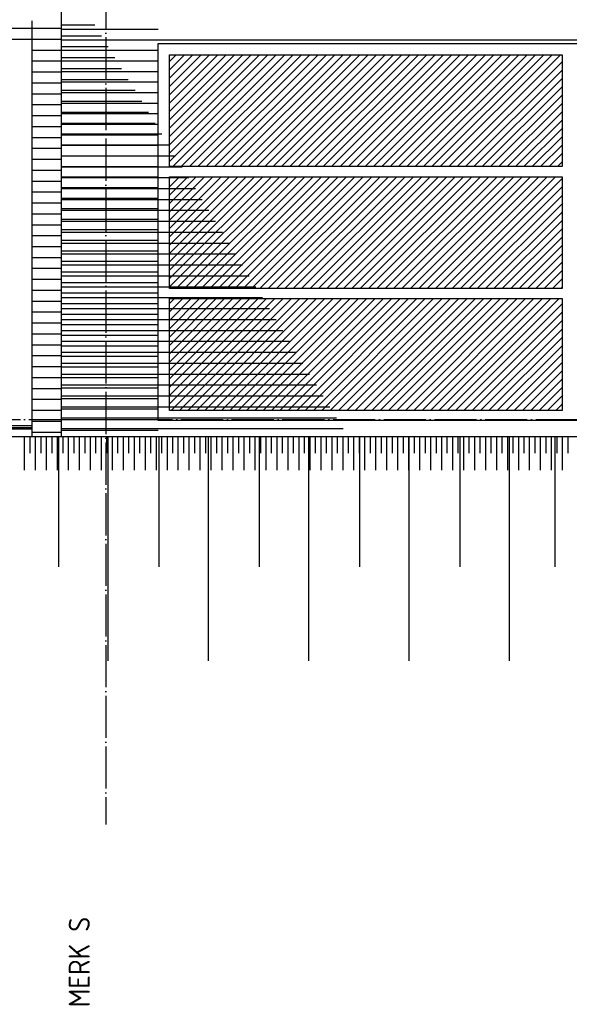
# Model space of a CAD drawing. Extents: x -52900 to 20500, y -12590 to 19148.
# Tile 26 of 39: x -9374 to -6120, y 6116 to 11950. Entities that reach past the tile are written whole.
import ezdxf

# ---------------------------------------------------------------- set-up
doc = ezdxf.new("R2010")
doc.units = 0
doc.header["$MEASUREMENT"] = 0
doc.linetypes.add('DASHDOT', pattern=[300, 250, -25, 0, -25])
doc.linetypes.add('DOT', pattern=[50, 0, -50])
for name, color, linetype in [('LAYER01', 7, 'CONTINUOUS'), ('LAYER108', 2, 'DOT'), ('LAYER11', 3, 'CONTINUOUS'), ('LAYER30', 1, 'CONTINUOUS')]:
    doc.layers.add(name, color=color, linetype=linetype)
doc.styles.get("Standard").update_dxf_attribs({"font": 'isocp.shx'})

msp = doc.modelspace()

# ---------------------------------------------------------------- linework, layer by layer
at = {"layer": 'LAYER01', "color": 1, "linetype": 'DASHDOT'}
for p, q in [((-8864.4371, 18747.84395), (-8864.4371, 7180.8426)), ((-45931.7505, 9580.8441), (7556.2523, 9580.8441))]:
    msp.add_line(p, q, dxfattribs=at)
at = {"layer": 'LAYER01', "color": 5, "linetype": 'Continuous'}
for p, q in [((-9128.4378, 12240.84475), (-9128.4378, 11943.8446)), ((-9128.4378, 11893.3449), (-8554.4388, 11893.3449)), ((-9128.4378, 11830.84335), (-8554.4388, 11830.84335)), ((-8554.4388, 11830.84335), (2421.87155, 11830.84335)), ((-9128.4378, 11768.3426), (-8554.4388, 11768.3426)), ((-9128.4378, 11705.8449), (-8554.4388, 11705.8449)), ((-9128.4378, 11643.34335), (-8554.4388, 11643.34335)), ((-9128.4378, 11580.8426), (-8554.4388, 11580.8426)), ((-9128.4378, 11518.3441), (-8554.4388, 11518.3441)), ((-9128.4378, 11455.84335), (-8554.4388, 11455.84335)), ((-9128.4378, 11393.34185), (-8554.4388, 11393.34185)), ((-9128.4378, 11330.8441), (-8554.4388, 11330.8441)), ((-9128.4378, 11268.34335), (-8554.4388, 11268.34335)), ((-9128.4378, 11205.8449), (-8554.4388, 11205.8449)), ((-9128.4378, 11143.3441), (-8554.4388, 11143.3441)), ((-9128.4378, 11080.8426), (-8554.4388, 11080.8426)), ((-9128.4378, 11018.3449), (-8554.4388, 11018.3449)), ((-9128.4378, 10955.8441), (-8554.4388, 10955.8441)), ((-9128.4378, 10893.3426), (-8554.4388, 10893.3426)), ((-9128.4378, 10830.8449), (-8554.4388, 10830.8449)), ((-9128.4378, 10768.34335), (-8554.4388, 10768.34335)), ((-9128.4378, 10705.8426), (-8554.4388, 10705.8426)), ((-9128.4378, 10643.3441), (-8554.4388, 10643.3441)), ((-9128.4378, 10580.84335), (-8554.4388, 10580.84335)), ((-9128.4378, 10518.34185), (-8554.4388, 10518.34185)), ((-9128.4378, 10455.8441), (-8554.4388, 10455.8441)), ((-9128.4378, 10393.34335), (-8554.4388, 10393.34335)), ((-9128.4378, 10330.8449), (-8554.4388, 10330.8449)), ((-9128.4378, 10268.3441), (-8554.4388, 10268.3441)), ((-9128.4378, 10205.8426), (-8554.4388, 10205.8426)), ((-9128.4378, 10143.3449), (-8554.4388, 10143.3449)), ((-9128.4378, 10080.8441), (-8554.4388, 10080.8441)), ((-9128.4378, 10018.3426), (-8554.4388, 10018.3426)), ((-9128.4378, 9955.8449), (-8554.4388, 9955.8449)), ((-9128.4378, 9893.34335), (-8554.4388, 9893.34335)), ((-9128.4378, 9830.8426), (-8554.4388, 9830.8426)), ((-9128.4378, 9768.3449), (-8554.4388, 9768.3449)), ((-9128.4378, 9705.84335), (-8554.4388, 9705.84335)), ((-9128.4378, 9643.3426), (-8554.4388, 9643.3426)), ((-9128.4378, 9580.8441), (-8554.4388, 9580.8441)), ((-40035.25085, 9544.8433), (-9301.9989, 9544.8433)), ((-40035.25085, 9524.84205), (-9301.9989, 9524.84205)), ((-39718.2495, 9533.84245), (-9301.9989, 9533.84245)), ((-9128.4378, 9518.34335), (-8554.4388, 9518.34335))]:
    msp.add_line(p, q, dxfattribs=at)
at = {"layer": 'LAYER01', "color": 1, "linetype": 'Continuous'}
for p, q in [((-9301.9989, 11943.8446), (-9301.9989, 9483.84325)), ((-9128.4378, 11943.8446), (-9128.4378, 9480.8449)), ((-9143.9369, 9480.78155), (-9143.9369, 8708.7822)), ((-8851.93865, 9480.78155), (-8851.93865, 8150.7797)), ((-8549.93745, 9480.78155), (-8549.93745, 8708.7822)), ((-8257.93915, 9480.78155), (-8257.93915, 8150.7797)), ((-7955.9372, 9480.78155), (-7955.9372, 8708.7822)), ((-7663.93585, 9480.78155), (-7663.93585, 8150.7797)), ((-7361.9377, 9480.78155), (-7361.9377, 8708.7822)), ((-7069.93635, 9480.78155), (-7069.93635, 8150.7797)), ((-6767.93825, 9480.78155), (-6767.93825, 8708.7822)), ((-6475.9369, 9480.78155), (-6475.9369, 8150.7797)), ((-6205.4371, 9480.78155), (-6205.4371, 8708.7822))]:
    msp.add_line(p, q, dxfattribs=at)
at = {"layer": 'LAYER01', "color": 6, "linetype": 'Continuous'}
for p, q in [((-8929.62265, 11917.55295), (-9128.4378, 11917.55295)), ((-9128.4378, 11897.20995), (-40043.2495, 11897.213)), ((-9128.4378, 11897.20995), (-9302.74885, 11897.20995)), ((-8889.8613, 11852.89305), (-9128.4378, 11852.89305)), ((-9128.4378, 11832.5531), (-40043.2495, 11832.5531)), ((-9128.4378, 11832.5531), (-9302.74885, 11832.5531)), ((-8850.09615, 11788.23625), (-9128.4378, 11788.23625)), ((-9128.4378, 11767.8932), (-9302.74885, 11767.8932)), ((-9128.4378, 11703.2364), (-9302.74885, 11703.2364)), ((-8810.3348, 11723.5756), (-9128.4378, 11723.5756)), ((-9128.4378, 11638.57575), (-9302.74885, 11638.57575)), ((-8770.57345, 11658.91875), (-9128.4378, 11658.91875)), ((-9128.4378, 11573.9189), (-9302.74885, 11573.9189)), ((-8730.80825, 11594.2589), (-9128.4378, 11594.2589)), ((-9128.4378, 11509.25905), (-9302.74885, 11509.25905)), ((-8691.0469, 11529.60205), (-9128.4378, 11529.60205)), ((-9128.4378, 11444.60145), (-9302.74885, 11444.60145)), ((-8651.28175, 11464.94445), (-9128.4378, 11464.94445)), ((-9128.4378, 11379.9446), (-9302.74885, 11379.9446)), ((-8611.5204, 11400.2846), (-9128.4378, 11400.2846)), ((-8571.75825, 11335.62775), (-9128.4378, 11335.62775)), ((-9128.4378, 11315.28475), (-9302.74885, 11315.28475)), ((-8531.99385, 11270.9671), (-9128.4378, 11270.9671)), ((-9128.4378, 11250.6279), (-9302.74885, 11250.6279)), ((-8492.23175, 11206.31025), (-9128.4378, 11206.31025)), ((-9128.4378, 11185.96725), (-9302.74885, 11185.96725)), ((-9128.4378, 11121.3104), (-9302.74885, 11121.3104)), ((-8452.46735, 11141.6504), (-9128.4378, 11141.6504)), ((-9128.4378, 11056.65055), (-9302.74885, 11056.65055)), ((-8412.706, 11076.99355), (-9128.4378, 11076.99355)), ((-9128.4378, 10991.99295), (-9302.74885, 10991.99295)), ((-8372.9439, 11012.3329), (-9128.4378, 11012.3329)), ((-9128.4378, 10927.33305), (-9302.74885, 10927.33305)), ((-8333.17945, 10947.6761), (-9128.4378, 10947.6761)), ((-9128.4378, 10862.67625), (-9302.74885, 10862.67625)), ((-8293.41735, 10883.01925), (-9128.4378, 10883.01925)), ((-9128.4378, 10798.0194), (-9302.74885, 10798.0194)), ((-8253.656, 10818.3594), (-9128.4378, 10818.3594)), ((-8213.89085, 10753.7018), (-9128.4378, 10753.7018)), ((-9128.4378, 10733.35875), (-9302.74885, 10733.35875)), ((-8174.1295, 10689.0419), (-9128.4378, 10689.0419)), ((-9128.4378, 10668.70195), (-9302.74885, 10668.70195)), ((-8134.3643, 10624.38505), (-9128.4378, 10624.38505)), ((-9128.4378, 10604.04205), (-9302.74885, 10604.04205)), ((-8094.60295, 10559.72445), (-9128.4378, 10559.72445)), ((-9128.4378, 10539.3852), (-9302.74885, 10539.3852)), ((-9128.4378, 10474.7246), (-9302.74885, 10474.7246)), ((-8054.8416, 10495.0676), (-9128.4378, 10495.0676)), ((-9128.4378, 10410.06775), (-9302.74885, 10410.06775)), ((-8015.07645, 10430.4077), (-9128.4378, 10430.41075)), ((-9128.4378, 10345.4109), (-9302.74885, 10345.4109)), ((-7975.3151, 10365.7509), (-9128.4378, 10365.7509)), ((-9128.4378, 10280.75025), (-9302.74885, 10280.75025)), ((-7935.54995, 10301.0933), (-9128.4378, 10301.0933)), ((-9128.4378, 10216.09345), (-9302.74885, 10216.09345)), ((-7895.78855, 10236.4334), (-9128.4378, 10236.4334)), ((-9128.4378, 10151.43355), (-9302.74885, 10151.43355)), ((-7856.02645, 10171.7766), (-9128.4378, 10171.7766)), ((-7816.26205, 10107.11595), (-9128.4378, 10107.11595)), ((-9128.4378, 10086.77675), (-9302.74885, 10086.77675)), ((-7776.49995, 10042.4591), (-9128.4378, 10042.4591)), ((-9128.4378, 10022.1161), (-9302.74885, 10022.1161)), ((-7736.7386, 9977.7992), (-9128.4378, 9977.7992)), ((-9128.4378, 9957.45925), (-9302.74885, 9957.45925)), ((-9128.4378, 9892.7994), (-9302.74885, 9892.7994)), ((-7696.9742, 9913.1424), (-9128.4378, 9913.1424)), ((-9128.4378, 9828.1418), (-9302.74885, 9828.1418)), ((-7657.21205, 9848.4848), (-9128.4378, 9848.4848)), ((-9128.4378, 9763.48495), (-9302.74885, 9763.48495)), ((-7617.44765, 9783.8249), (-9128.4378, 9783.8249)), ((-9128.4378, 9698.82505), (-9302.74885, 9698.82505)), ((-7577.68555, 9719.1681), (-9128.4378, 9719.1681)), ((-9128.4378, 9634.16825), (-9302.74885, 9634.16825)), ((-7537.9242, 9654.50745), (-9128.4378, 9654.50745)), ((-9128.4378, 9569.5076), (-9302.74885, 9569.5076)), ((-7498.15905, 9589.8506), (-9128.4378, 9589.8506)), ((-7458.39765, 9525.19075), (-9128.4378, 9525.19075)), ((-9128.4378, 9504.85075), (-9302.74885, 9504.85075))]:
    msp.add_line(p, q, dxfattribs=at)
at = {"layer": 'LAYER11', "color": 1, "linetype": 'Continuous'}
msp.add_line((-12372.7501, 9480.8449), (14001.24815, 9480.8449), dxfattribs=at)
at = {"layer": 'LAYER11', "color": 5, "linetype": 'Continuous'}
for p, q in [((-9344.7708, 9280.84335), (-9344.7708, 9480.8449)), ((-9344.7708, 9380.8426), (-9344.7708, 9480.8449)), ((-9312.2719, 9380.8426), (-9312.2719, 9480.8449)), ((-9279.7722, 9280.84335), (-9279.7722, 9480.8449)), ((-9279.7722, 9380.8426), (-9279.7722, 9480.8449)), ((-9247.2725, 9380.8426), (-9247.2725, 9480.8449)), ((-9214.77355, 9280.84335), (-9214.77355, 9480.8449)), ((-9214.77355, 9380.8426), (-9214.77355, 9480.8449)), ((-9182.27385, 9380.8426), (-9182.27385, 9480.8449)), ((-9149.7711, 9280.84335), (-9149.7711, 9480.8449)), ((-9149.7711, 9380.8426), (-9149.7711, 9480.8449)), ((-9117.2722, 9380.8426), (-9117.2722, 9480.8449)), ((-9084.7725, 9280.84335), (-9084.7725, 9480.8449)), ((-9084.7725, 9380.8426), (-9084.7725, 9480.8449)), ((-9052.2728, 9380.8426), (-9052.2728, 9480.8449)), ((-9019.77385, 9280.84335), (-9019.77385, 9480.8449)), ((-9019.77385, 9380.8426), (-9019.77385, 9480.8449)), ((-8987.27415, 9380.8426), (-8987.27415, 9480.8449)), ((-8954.7714, 9280.84335), (-8954.7714, 9480.8449)), ((-8954.7714, 9380.8426), (-8954.7714, 9480.8449)), ((-8922.27175, 9380.8426), (-8922.27175, 9480.8449)), ((-8889.7728, 9280.84335), (-8889.7728, 9480.8449)), ((-8889.7728, 9380.8426), (-8889.7728, 9480.8449)), ((-8857.2731, 9380.8426), (-8857.2731, 9480.8449)), ((-8824.7734, 9280.84335), (-8824.7734, 9480.8449)), ((-8824.7734, 9380.8426), (-8824.7734, 9480.8449)), ((-8792.2745, 9380.8426), (-8792.2745, 9480.8449)), ((-8759.77175, 9280.84335), (-8759.77175, 9480.8449)), ((-8759.77175, 9380.8426), (-8759.77175, 9480.8449)), ((-8727.27205, 9380.8426), (-8727.27205, 9480.8449)), ((-8694.7731, 9280.84335), (-8694.7731, 9480.8449)), ((-8694.7731, 9380.8426), (-8694.7731, 9480.8449)), ((-8662.2734, 9380.8426), (-8662.2734, 9480.8449)), ((-8629.7737, 9280.84335), (-8629.7737, 9480.8449)), ((-8629.7737, 9380.8426), (-8629.7737, 9480.8449)), ((-8597.27095, 9380.8426), (-8597.27095, 9480.8449)), ((-8564.77205, 9280.84335), (-8564.77205, 9480.8449)), ((-8564.77205, 9380.8426), (-8564.77205, 9480.8449)), ((-8532.27235, 9380.8426), (-8532.27235, 9480.8449)), ((-8499.77265, 9280.84335), (-8499.77265, 9480.8449)), ((-8499.77265, 9380.8426), (-8499.77265, 9480.8449)), ((-8467.2737, 9380.8426), (-8467.2737, 9480.8449)), ((-8434.774, 9280.84335), (-8434.774, 9480.8449)), ((-8434.774, 9380.8426), (-8434.774, 9480.8449)), ((-8402.27125, 9380.8426), (-8402.27125, 9480.8449)), ((-8369.7716, 9280.84335), (-8369.7716, 9480.8449)), ((-8369.7716, 9380.8426), (-8369.7716, 9480.8449)), ((-8337.27265, 9380.8426), (-8337.27265, 9480.8449)), ((-8304.77295, 9280.84335), (-8304.77295, 9480.8449)), ((-8304.77295, 9380.8426), (-8304.77295, 9480.8449)), ((-8272.27325, 9380.8426), (-8272.27325, 9480.8449)), ((-8239.7743, 9280.84335), (-8239.7743, 9480.8449)), ((-8239.7743, 9380.8426), (-8239.7743, 9480.8449)), ((-8207.2716, 9380.8426), (-8207.2716, 9480.8449)), ((-8174.7719, 9280.84335), (-8174.7719, 9480.8449)), ((-8174.7719, 9380.8426), (-8174.7719, 9480.8449)), ((-8142.27295, 9380.8426), (-8142.27295, 9480.8449)), ((-8109.77325, 9280.84335), (-8109.77325, 9480.8449)), ((-8109.77325, 9380.8426), (-8109.77325, 9480.8449)), ((-8077.27355, 9380.8426), (-8077.27355, 9480.8449)), ((-8044.77465, 9280.84335), (-8044.77465, 9480.8449)), ((-8044.77465, 9380.8426), (-8044.77465, 9480.8449)), ((-8012.2719, 9380.8426), (-8012.2719, 9480.8449)), ((-7979.7722, 9280.84335), (-7979.7722, 9480.8449)), ((-7979.7722, 9380.8426), (-7979.7722, 9480.8449)), ((-7947.2725, 9380.8426), (-7947.2725, 9480.8449)), ((-7914.77355, 9280.84335), (-7914.77355, 9480.8449)), ((-7914.77355, 9380.8426), (-7914.77355, 9480.8449)), ((-7882.27385, 9380.8426), (-7882.27385, 9480.8449)), ((-7849.7711, 9280.84335), (-7849.7711, 9480.8449)), ((-7849.7711, 9380.8426), (-7849.7711, 9480.8449)), ((-7817.2714, 9380.8426), (-7817.2714, 9480.8449)), ((-7784.7725, 9280.84335), (-7784.7725, 9480.8449)), ((-7784.7725, 9380.8426), (-7784.7725, 9480.8449)), ((-7752.2728, 9380.8426), (-7752.2728, 9480.8449)), ((-7719.7731, 9280.84335), (-7719.7731, 9480.8449)), ((-7719.7731, 9380.8426), (-7719.7731, 9480.8449)), ((-7687.27415, 9380.8426), (-7687.27415, 9480.8449)), ((-7654.7714, 9280.84335), (-7654.7714, 9480.8449)), ((-7654.7714, 9380.8426), (-7654.7714, 9480.8449)), ((-7622.27175, 9380.8426), (-7622.27175, 9480.8449)), ((-7589.7728, 9280.84335), (-7589.7728, 9480.8449)), ((-7589.7728, 9380.8426), (-7589.7728, 9480.8449)), ((-7557.2731, 9380.8426), (-7557.2731, 9480.8449)), ((-7524.7734, 9280.84335), (-7524.7734, 9480.8449)), ((-7524.7734, 9380.8426), (-7524.7734, 9480.8449)), ((-7492.2745, 9380.8426), (-7492.2745, 9480.8449)), ((-7459.77175, 9280.84335), (-7459.77175, 9480.8449)), ((-7459.77175, 9380.8426), (-7459.77175, 9480.8449)), ((-7427.27205, 9380.8426), (-7427.27205, 9480.8449)), ((-7394.77235, 9280.84335), (-7394.77235, 9480.8449)), ((-7394.77235, 9380.8426), (-7394.77235, 9480.8449)), ((-7362.2734, 9380.8426), (-7362.2734, 9480.8449)), ((-7329.7737, 9280.84335), (-7329.7737, 9480.8449)), ((-7329.7737, 9380.8426), (-7329.7737, 9480.8449)), ((-7297.274, 9380.8426), (-7297.274, 9480.8449)), ((-7264.77205, 9280.84335), (-7264.77205, 9480.8449)), ((-7264.77205, 9380.8426), (-7264.77205, 9480.8449)), ((-7232.27235, 9380.8426), (-7232.27235, 9480.8449)), ((-7199.77265, 9280.84335), (-7199.77265, 9480.8449)), ((-7199.77265, 9380.8426), (-7199.77265, 9480.8449)), ((-7167.27295, 9380.8426), (-7167.27295, 9480.8449)), ((-7134.774, 9280.84335), (-7134.774, 9480.8449)), ((-7134.774, 9380.8426), (-7134.774, 9480.8449)), ((-7102.27125, 9380.8426), (-7102.27125, 9480.8449)), ((-7069.7716, 9280.84335), (-7069.7716, 9480.8449)), ((-7069.7716, 9380.8426), (-7069.7716, 9480.8449)), ((-7037.27265, 9380.8426), (-7037.27265, 9480.8449)), ((-7004.77295, 9280.84335), (-7004.77295, 9480.8449)), ((-7004.77295, 9380.8426), (-7004.77295, 9480.8449)), ((-6972.27325, 9380.8426), (-6972.27325, 9480.8449)), ((-6939.7743, 9280.84335), (-6939.7743, 9480.8449)), ((-6939.7743, 9380.8426), (-6939.7743, 9480.8449)), ((-6907.2716, 9380.8426), (-6907.2716, 9480.8449)), ((-6874.7719, 9280.84335), (-6874.7719, 9480.8449)), ((-6874.7719, 9380.8426), (-6874.7719, 9480.8449)), ((-6842.2722, 9380.8426), (-6842.2722, 9480.8449)), ((-6809.77325, 9280.84335), (-6809.77325, 9480.8449)), ((-6809.77325, 9380.8426), (-6809.77325, 9480.8449)), ((-6777.27355, 9380.8426), (-6777.27355, 9480.8449)), ((-6744.77385, 9280.84335), (-6744.77385, 9480.8449)), ((-6744.77385, 9380.8426), (-6744.77385, 9480.8449)), ((-6712.2719, 9380.8426), (-6712.2719, 9480.8449)), ((-6679.7722, 9280.84335), (-6679.7722, 9480.8449)), ((-6679.7722, 9380.8426), (-6679.7722, 9480.8449)), ((-6647.2725, 9380.8426), (-6647.2725, 9480.8449)), ((-6614.77355, 9280.84335), (-6614.77355, 9480.8449)), ((-6614.77355, 9380.8426), (-6614.77355, 9480.8449)), ((-6582.27385, 9380.8426), (-6582.27385, 9480.8449)), ((-6549.77415, 9280.84335), (-6549.77415, 9480.8449)), ((-6549.77415, 9380.8426), (-6549.77415, 9480.8449)), ((-6517.2714, 9380.8426), (-6517.2714, 9480.8449)), ((-6484.7725, 9280.84335), (-6484.7725, 9480.8449)), ((-6484.7725, 9380.8426), (-6484.7725, 9480.8449)), ((-6452.2728, 9380.8426), (-6452.2728, 9480.8449)), ((-6419.7731, 9280.84335), (-6419.7731, 9480.8449)), ((-6419.7731, 9380.8426), (-6419.7731, 9480.8449)), ((-6387.2738, 9380.8426), (-6387.2738, 9480.8449)), ((-6354.7714, 9280.84335), (-6354.7714, 9480.8449)), ((-6354.7714, 9380.8426), (-6354.7714, 9480.8449)), ((-6322.27175, 9380.8426), (-6322.27175, 9480.8449)), ((-6289.7724, 9280.84335), (-6289.7724, 9480.8449)), ((-6289.7724, 9380.8426), (-6289.7724, 9480.8449)), ((-6257.2731, 9380.8426), (-6257.2731, 9480.8449)), ((-6224.7734, 9280.84335), (-6224.7734, 9480.8449)), ((-6224.7734, 9380.8426), (-6224.7734, 9480.8449)), ((-6192.2741, 9380.8426), (-6192.2741, 9480.8449)), ((-6159.77135, 9280.84335), (-6159.77135, 9480.8449)), ((-6159.77135, 9380.8426), (-6159.77135, 9480.8449)), ((-6127.27205, 9380.8426), (-6127.27205, 9480.8449))]:
    msp.add_line(p, q, dxfattribs=at)
at = {"layer": 'LAYER30', "color": 1, "linetype": 'Continuous'}
for p, q in [((-8554.4388, 9574.84205), (-8554.4388, 11808.84475)), ((-8554.4388, 11808.84475), (-3704.43915, 11808.84475)), ((-8487.43895, 11079.34265), (-8487.43895, 11741.8419)), ((-8487.43895, 11741.8419), (-6162.93715, 11741.8419)), ((-6162.93715, 11741.8419), (-6162.93715, 11079.34265)), ((-6162.93715, 11079.34265), (-8487.43895, 11079.34265)), ((-8487.43895, 10357.34255), (-8487.43895, 11019.34205)), ((-8487.43895, 11019.34205), (-6162.93715, 11019.34205)), ((-6162.93715, 11019.34205), (-6162.93715, 10357.34255)), ((-6162.93715, 10357.34255), (-8487.43895, 10357.34255)), ((-8487.43895, 9634.8419), (-8487.43895, 10297.3419)), ((-8487.43895, 10297.3419), (-6162.93715, 10297.3419)), ((-6162.93715, 10297.3419), (-6162.93715, 9634.8419)), ((-6162.93715, 9634.8419), (-8487.43895, 9634.8419)), ((-7152.43835, 9574.84205), (-8554.4388, 9574.84205)), ((-3704.43915, 9574.84205), (-7152.43835, 9574.84205))]:
    msp.add_line(p, q, dxfattribs=at)
at = {"layer": 'LAYER30', "color": 5, "linetype": 'Continuous'}
for p, q in [((-8487.442, 11653.4134), (-8399.01045, 11741.8419)), ((-8487.442, 11702.90985), (-8448.51, 11741.8419)), ((-8487.442, 11603.9139), (-8349.5178, 11741.83885)), ((-8487.43895, 11108.94165), (-7854.5418, 11741.8419)), ((-8487.43895, 11158.44115), (-7904.03825, 11741.8419)), ((-8487.43895, 11207.9376), (-7953.53775, 11741.8419)), ((-8487.43895, 11257.43715), (-8003.0342, 11741.8419)), ((-8487.43895, 11306.9336), (-8052.5337, 11741.8419)), ((-8487.43895, 11356.4331), (-8102.0294, 11741.8419)), ((-8487.43895, 11405.9288), (-8151.52895, 11741.83885)), ((-8487.43895, 11455.4283), (-8201.0254, 11741.83885)), ((-8487.43895, 11504.92475), (-8250.52185, 11741.83885)), ((-8487.43895, 11554.42125), (-8300.02135, 11741.83885)), ((-8467.5453, 11079.34265), (-7805.04225, 11741.8419)), ((-8418.04655, 11079.34265), (-7755.54655, 11741.8419)), ((-8368.5501, 11079.34265), (-7706.04705, 11741.8419)), ((-8319.0506, 11079.34265), (-7656.5506, 11741.8419)), ((-8269.55415, 11079.34265), (-7607.0572, 11741.83885)), ((-8220.05465, 11079.34265), (-7557.5577, 11741.83885)), ((-8170.55815, 11079.34265), (-7508.062, 11741.83885)), ((-8121.06245, 11079.34265), (-7458.56245, 11741.83885)), ((-8071.56295, 11079.34265), (-7409.066, 11741.83885)), ((-8022.0665, 11079.34265), (-7359.56955, 11741.83885)), ((-7972.567, 11079.34265), (-7310.07005, 11741.8419)), ((-7923.0736, 11079.33885), (-7260.5736, 11741.8419)), ((-7873.5779, 11079.33885), (-7211.07485, 11741.8419)), ((-7824.07835, 11079.33885), (-7161.57835, 11741.8419)), ((-7774.5819, 11079.33885), (-7112.07885, 11741.8419)), ((-7725.0824, 11079.33885), (-7062.5824, 11741.8419)), ((-7675.58595, 11079.34265), (-7013.0829, 11741.8419)), ((-7626.08645, 11079.34265), (-6963.58645, 11741.8419)), ((-7576.59075, 11079.34265), (-6914.0938, 11741.83885)), ((-7527.0912, 11079.34265), (-6864.59425, 11741.83885)), ((-7477.59475, 11079.34265), (-6815.0978, 11741.83885)), ((-7428.0983, 11079.34265), (-6765.5983, 11741.83885)), ((-7378.5988, 11079.34265), (-6716.10185, 11741.83885)), ((-7329.10235, 11079.34265), (-6666.60615, 11741.83885)), ((-7279.6028, 11079.34265), (-6617.10665, 11741.83885)), ((-7230.1071, 11079.34265), (-6567.61015, 11741.83885)), ((-7180.6076, 11079.34265), (-6518.11065, 11741.83885)), ((-7131.11115, 11079.34265), (-6468.6142, 11741.8419)), ((-7081.61165, 11079.3457), (-6419.1147, 11741.8419)), ((-7032.11515, 11079.3457), (-6369.6186, 11741.8419)), ((-6982.61565, 11079.3457), (-6320.1191, 11741.8419)), ((-6933.11995, 11079.3457), (-6270.623, 11741.8419)), ((-6883.62045, 11079.3457), (-6221.1235, 11741.8419)), ((-6834.124, 11079.3457), (-6171.6301, 11741.83885)), ((-6784.6306, 11079.34265), (-6162.93715, 11701.03605)), ((-6735.1341, 11079.34265), (-6162.93715, 11651.53655)), ((-6685.6354, 11079.34265), (-6162.93715, 11602.0401)), ((-6636.1389, 11079.34265), (-6162.93715, 11552.5406)), ((-6586.6394, 11079.34265), (-6162.93715, 11503.04415)), ((-6537.14295, 11079.34265), (-6162.93715, 11453.5446)), ((-6487.64345, 11079.34265), (-6162.9402, 11404.0489)), ((-6438.14695, 11079.34265), (-6162.9402, 11354.5494)), ((-6388.64785, 11079.34265), (-6162.9341, 11305.056)), ((-6339.1514, 11079.34265), (-6162.9341, 11255.55955)), ((-6289.65225, 11079.3457), (-6162.9341, 11206.06005)), ((-6240.1558, 11079.3457), (-6162.93715, 11156.56435)), ((-6190.6563, 11079.3457), (-6162.93715, 11107.0648)), ((-8487.442, 10613.96635), (-8082.06635, 11019.34205)), ((-8487.442, 10663.46285), (-8131.5628, 11019.34205)), ((-8487.442, 10712.96235), (-8181.0623, 11019.34205)), ((-8487.442, 10762.4588), (-8230.5588, 11019.34205)), ((-8487.442, 10811.95755), (-8280.0583, 11019.34205)), ((-8487.442, 10861.454), (-8329.55475, 11019.34205)), ((-8487.442, 10910.95045), (-8379.0535, 11019.34205)), ((-8487.442, 10960.45), (-8428.54995, 11019.339)), ((-8487.442, 11009.94645), (-8478.04945, 11019.339)), ((-8487.43895, 10465.47775), (-7933.5747, 11019.34205)), ((-8487.43895, 10514.9742), (-7983.07115, 11019.34205)), ((-8487.43895, 10564.47295), (-8032.56685, 11019.34205)), ((-8487.43895, 10366.4818), (-7834.58175, 11019.339)), ((-8487.43895, 10415.97825), (-7884.08125, 11019.339)), ((-8447.08555, 10357.3395), (-7785.08605, 11019.339)), ((-8397.58605, 10357.3395), (-7735.58655, 11019.339)), ((-8348.0896, 10357.3395), (-7686.0901, 11019.339)), ((-8298.5901, 10357.3395), (-7636.5906, 11019.339)), ((-8249.0944, 10357.3395), (-7587.0941, 11019.34205)), ((-8199.5949, 10357.3395), (-7537.5946, 11019.34205)), ((-8150.0984, 10357.34255), (-7488.0989, 11019.34205)), ((-8100.5989, 10357.34255), (-7438.5994, 11019.34205)), ((-8051.10245, 10357.34255), (-7389.10295, 11019.34205)), ((-8001.606, 10357.34255), (-7339.6034, 11019.34205)), ((-7952.1065, 10357.34255), (-7290.10695, 11019.34205)), ((-7902.6108, 10357.34255), (-7240.6105, 11019.34205)), ((-7853.11125, 10357.34255), (-7191.111, 11019.34205)), ((-7803.6148, 10357.34255), (-7141.6153, 11019.34205)), ((-7754.1153, 10357.34255), (-7092.1158, 11019.34205)), ((-7704.61885, 10357.34255), (-7042.6193, 11019.34205)), ((-7655.1262, 10357.3395), (-6993.1198, 11019.3451)), ((-7605.6267, 10357.3395), (-6943.62335, 11019.3451)), ((-7556.1302, 10357.3395), (-6894.12385, 11019.3451)), ((-7506.6307, 10357.3395), (-6844.6312, 11019.339)), ((-7457.13425, 10357.3395), (-6795.13475, 11019.339)), ((-7407.63475, 10357.3395), (-6745.6352, 11019.34205)), ((-7358.13905, 10357.34255), (-6696.13875, 11019.34205)), ((-7308.6426, 10357.34255), (-6646.63925, 11019.34205)), ((-7259.14305, 10357.34255), (-6597.14355, 11019.34205)), ((-7209.6466, 10357.34255), (-6547.6471, 11019.34205)), ((-7160.1471, 10357.34255), (-6498.1476, 11019.34205)), ((-7110.65065, 10357.34255), (-6448.6511, 11019.34205)), ((-7061.1519, 10357.34255), (-6399.1516, 11019.34205)), ((-7011.65545, 10357.34255), (-6349.65555, 11019.34205)), ((-6962.1559, 10357.34255), (-6300.156, 11019.34205)), ((-6912.65945, 10357.34255), (-6250.65955, 11019.34205)), ((-6863.15995, 10357.34255), (-6201.16045, 11019.34205)), ((-6813.6635, 10357.34255), (-6162.93715, 11008.0719)), ((-6764.16395, 10357.3456), (-6162.93715, 10958.5724)), ((-6714.66825, 10357.3456), (-6162.93715, 10909.0767)), ((-6665.1718, 10357.3456), (-6162.93715, 10859.5772)), ((-6615.6723, 10357.3456), (-6162.93715, 10810.0807)), ((-6566.17585, 10357.3456), (-6162.93715, 10760.5812)), ((-6516.6832, 10357.34255), (-6162.93715, 10711.08475)), ((-6467.1837, 10357.34255), (-6162.9341, 10661.5921)), ((-6417.68725, 10357.34255), (-6162.9341, 10612.0926)), ((-6368.1877, 10357.34255), (-6162.9341, 10562.59615)), ((-6318.69125, 10357.34255), (-6162.9341, 10513.0966)), ((-6269.1921, 10357.34255), (-6162.9341, 10463.60015)), ((-6219.69565, 10357.34255), (-6162.9341, 10414.10065)), ((-6170.19615, 10357.34255), (-6162.9341, 10364.6042)), ((-8487.43895, 9772.5136), (-7962.60755, 10297.34495)), ((-8487.43895, 9822.01005), (-8012.10405, 10297.34495)), ((-8487.43895, 9871.50955), (-8061.6005, 10297.34495)), ((-8487.43895, 9921.006), (-8111.09925, 10297.34495)), ((-8487.43895, 9970.5055), (-8160.5957, 10297.34495)), ((-8487.43895, 10020.0012), (-8210.0952, 10297.34495)), ((-8487.43895, 9673.51835), (-7863.61465, 10297.3419)), ((-8487.43895, 9723.01405), (-7913.1111, 10297.3419)), ((-8487.4359, 10069.4977), (-8259.59165, 10297.34495)), ((-8487.4359, 10118.9972), (-8309.0912, 10297.34495)), ((-8487.4359, 10168.49365), (-8358.58765, 10297.3419)), ((-8487.4359, 10217.99315), (-8408.08715, 10297.3419)), ((-8487.4359, 10267.4896), (-8457.58285, 10297.3419)), ((-8476.61515, 9634.84575), (-7814.11895, 10297.3419)), ((-8427.1164, 9634.84575), (-7764.61945, 10297.3419)), ((-8377.623, 9634.8419), (-7715.123, 10297.3419)), ((-8328.12655, 9634.8419), (-7665.62345, 10297.3419)), ((-8278.627, 9634.8419), (-7616.127, 10297.3419)), ((-8229.13055, 9634.8419), (-7566.6275, 10297.3419)), ((-8179.6318, 9634.8419), (-7517.1318, 10297.3419)), ((-8130.13535, 9634.8419), (-7467.6323, 10297.34495)), ((-8080.63585, 9634.8419), (-7418.13585, 10297.34495)), ((-8031.13935, 9634.8419), (-7368.6363, 10297.34495)), ((-7981.63985, 9634.8419), (-7319.13985, 10297.34495)), ((-7932.1434, 9634.8419), (-7269.64035, 10297.34495)), ((-7882.6477, 9634.8419), (-7220.14465, 10297.34495)), ((-7833.1482, 9634.84575), (-7170.65125, 10297.3419)), ((-7783.65175, 9634.84575), (-7121.1548, 10297.3419)), ((-7734.1522, 9634.84575), (-7071.65525, 10297.3419)), ((-7684.65575, 9634.84575), (-7022.1588, 10297.3419)), ((-7635.1631, 9634.8419), (-6972.66005, 10297.3419)), ((-7585.6636, 9634.8419), (-6923.1636, 10297.3419)), ((-7536.16715, 9634.8419), (-6873.6641, 10297.3419)), ((-7486.66765, 9634.8419), (-6824.16765, 10297.3419)), ((-7437.17115, 9634.8419), (-6774.6681, 10297.3419)), ((-7387.67165, 9634.8419), (-6725.17165, 10297.3419)), ((-7338.17595, 9634.8419), (-6675.67215, 10297.34495)), ((-7288.67645, 9634.8419), (-6626.17645, 10297.34495)), ((-7239.18, 9634.8419), (-6576.67695, 10297.34495)), ((-7189.6805, 9634.8419), (-6527.1805, 10297.34495)), ((-7140.184, 9634.8419), (-6477.684, 10297.34495)), ((-7090.68755, 9634.8419), (-6428.18755, 10297.3419)), ((-7041.18805, 9634.84575), (-6378.6915, 10297.3419)), ((-6991.69235, 9634.84575), (-6329.1954, 10297.3419)), ((-6942.19285, 9634.84575), (-6279.6959, 10297.3419)), ((-6892.69945, 9634.83885), (-6230.19945, 10297.3419)), ((-6843.20295, 9634.83885), (-6180.7003, 10297.3419)), ((-6793.70345, 9634.8419), (-6162.93715, 10265.609)), ((-6744.20775, 9634.8419), (-6162.93715, 10216.1125)), ((-6694.70825, 9634.8419), (-6162.93715, 10166.613)), ((-6645.2118, 9634.8419), (-6162.93715, 10117.11655)), ((-6595.7123, 9634.8419), (-6162.93715, 10067.61705)), ((-6546.2158, 9634.8419), (-6162.93715, 10018.12135)), ((-6496.7163, 9634.8419), (-6162.93715, 9968.62185)), ((-6447.2206, 9634.8419), (-6162.93715, 9919.12535)), ((-6397.72415, 9634.8419), (-6162.93715, 9869.62585)), ((-6348.22465, 9634.8419), (-6162.93715, 9820.1294)), ((-6298.7282, 9634.8419), (-6162.9402, 9770.6299)), ((-6249.22865, 9634.8419), (-6162.9402, 9721.1342)), ((-6199.7326, 9634.84575), (-6162.9402, 9671.63775))]:
    msp.add_line(p, q, dxfattribs=at)

# ---------------------------------------------------------------- texts
at = {"layer": 'LAYER108', "color": 2}
msp.add_text('MERK S', height=125, rotation=90, dxfattribs=at).set_placement((-8958.7509, 6098.8449))

doc.saveas('drawing.dxf')
